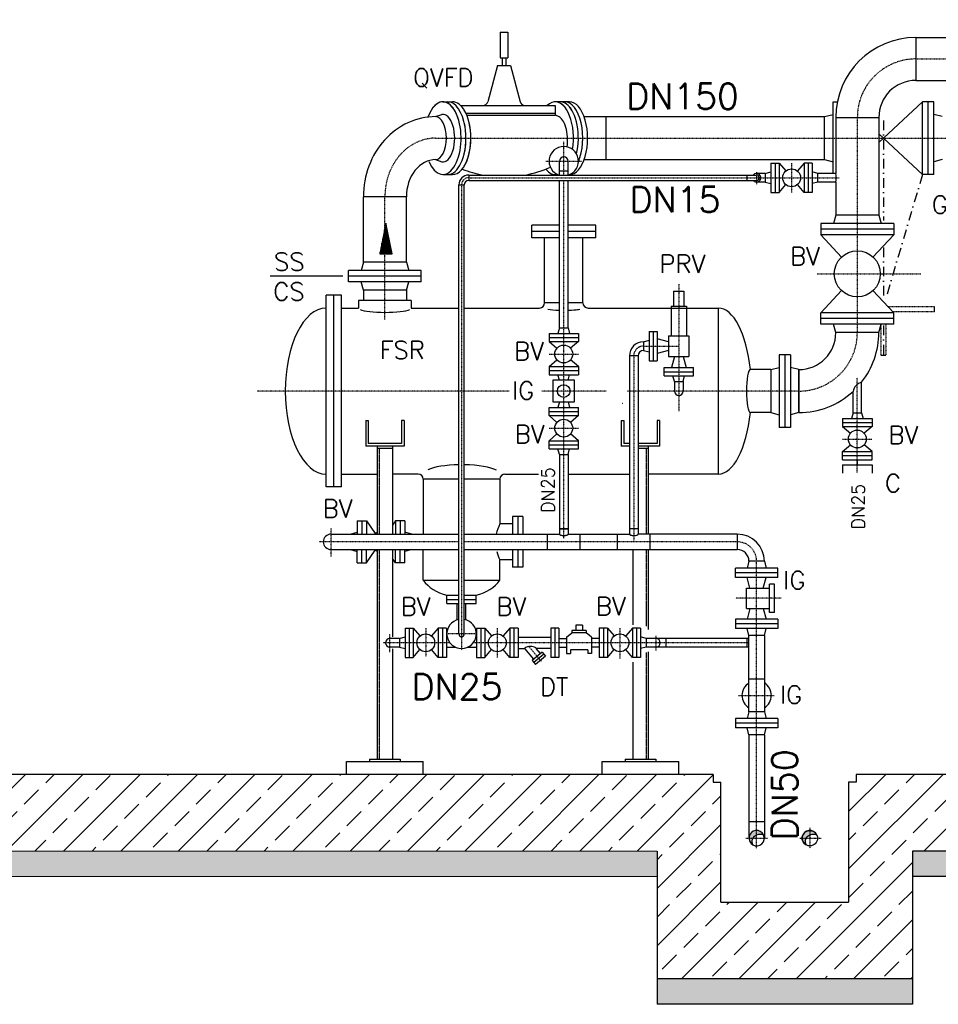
# Model space of a CAD drawing. Header units: millimetres. Extents: x -197187 to 231260338, y -45270 to 70505.
# Tile 70 of 85: x 74256 to 77852, y 2478 to 6332. Entities that reach past the tile are written whole.
import ezdxf
from ezdxf.enums import TextEntityAlignment as Align

# ---------------------------------------------------------------- set-up
doc = ezdxf.new("R2010")
doc.units = ezdxf.units.MM
doc.header["$LTSCALE"] = 0.5
for name, pattern in [('DASHDOT', [1, 0.5, -0.25, 0, -0.25]), ('DOT', [0.25, 0, -0.25]), ('HIDDEN', [0.375, 0.25, -0.125])]:
    doc.linetypes.add(name, pattern=pattern)
for name, color, linetype in [('21', 7, 'Continuous'), ('41', 7, 'Continuous'), ('Beschriftung', 7, 'Continuous'), ('P-MU025ENTL', 7, 'Continuous'), ('P-MU025ENTLÜ', 7, 'Continuous'), ('P-MU050ENTL', 7, 'Continuous'), ('P-MU150AUSL', 7, 'Continuous'), ('P-MU150EINL', 7, 'Continuous'), ('P-MU200AUSL', 7, 'Continuous'), ('P-MU200EINL', 7, 'Continuous')]:
    doc.layers.add(name, color=color, linetype=linetype)
doc.styles.add('ROMANS', font='ROMANS', dxfattribs={"height": 0.2})

# ---------------------------------------------------------------- blocks, each defined once
blk = doc.blocks.new('FPFEIL')
at = {"layer": '41', "color": 7, "linetype": 'Continuous'}
for p, q in [((-99.9998, 18.5851), (-92.9259, 18.5851)), ((-99.9998, 15.7051), (-78.5259, 15.7051)), ((-99.9998, 12.8251), (-64.1259, 12.8251)), ((-99.9998, 12.8251), (-64.1259, 12.8251)), ((-99.9998, 9.9452), (-49.7259, 9.9452)), ((-99.9998, 7.0652), (-35.3259, 7.0652)), ((-99.9998, 4.1852), (-20.926, 4.1852)), ((-99.9998, 4.1852), (-20.926, 4.1852)), ((-99.9998, 1.3052), (-6.526, 1.3052)), ((-99.9998, -1.5748), (-7.874, -1.5748)), ((-99.9998, -4.4548), (-22.274, -4.4548)), ((-99.9998, -4.4548), (-22.274, -4.4548)), ((-99.9998, -7.3348), (-36.6739, -7.3348)), ((-99.9998, -10.2148), (-51.0739, -10.2148)), ((-99.9998, -13.0948), (-65.4739, -13.0948)), ((-99.9998, -13.0948), (-65.4739, -13.0948)), ((-99.9998, -15.9748), (-79.8739, -15.9748)), ((-99.9998, -18.8548), (-94.2739, -18.8548))]:
    blk.add_line(p, q, dxfattribs=at)
blk.add_lwpolyline([(0, 0), (-99.9998, -20), (-99.9998, 20), (0, 0)], close=True, dxfattribs=at)

msp = doc.modelspace()

# ---------------------------------------------------------------- hatches: boundary and pattern name
at = {"lineweight": 5}
h = msp.add_hatch(dxfattribs=at)
h.set_pattern_fill('ANSI33', color=256, scale=25)
h.set_pattern_definition([(45, (102252.92, 5310.06), (-112.2532, 112.2532), []), (45, (102365.18, 5310.06), (-112.2532, 112.2532), [79.375, -39.6875])])
h.paths.add_polyline_path([(81485.78, 3378.469), (81235.78, 3378.469), (81235.78, 8057.969), (81255.771, 8078.569), (81295.753, 8079.768), (81295.453, 8089.759), (81425.507, 8093.661), (81425.807, 8083.67), (81465.789, 8084.869), (81485.78, 8065.469)])
h.paths.add_polyline_path([(81235.78, 3378.469), (81485.78, 3378.469), (81485.78, 3078.469), (77750.78, 3078.469), (77750.78, 2578.469), (76750.78, 2578.469), (76750.78, 3078.469), (70735.78, 3078.469), (70735.78, 7742.969), (70755.771, 7763.569), (70795.753, 7764.768), (70795.453, 7774.759), (70925.507, 7778.661), (70925.807, 7768.67), (70965.789, 7769.869), (70985.78, 7750.469), (70985.78, 3378.469), (76970.78, 3378.469), (76970.78, 3348.469), (77000.78, 3348.469), (77000.78, 2878.469), (77500.78, 2878.469), (77500.78, 3348.469), (77530.78, 3348.469), (77530.78, 3378.469)])
at = {"layer": 'Beschriftung', "lineweight": 5}
h = msp.add_hatch(dxfattribs=at)
h.set_pattern_fill('BETON_UNBEWEHRT', color=256, scale=200, angle=90, pattern_type=2)
h.set_pattern_definition([(135, (96877.923, 48240.51), (-35.35534, -35.35534), [25, -12.5])])
h.paths.add_polyline_path([(77750.78, 3078.469), (81635.78, 3078.469), (81635.78, 2978.469), (77750.78, 2978.469)])
h.paths.add_polyline_path([(76750.78, 2578.469), (77750.78, 2578.469), (77750.78, 2478.469), (76750.78, 2478.469)])
h.paths.add_polyline_path([(70585.78, 3078.469), (76750.78, 3078.469), (76750.78, 2978.469), (70585.78, 2978.469)])
at = {"layer": 'P-MU050ENTL', "linetype": 'Continuous', "ltscale": 10}
h = msp.add_hatch(color=256, dxfattribs=at)
h.paths.add_polyline_path([(77126.437, 3128.469), (77110.63, 3128.469, 0.27424639), (77126.322, 3102.012, -0.23109795)])
h.paths.add_polyline_path([(77140.78, 3142.471), (77140.78, 3158.619, 0.41421356), (77110.63, 3128.469), (77126.437, 3128.469, -0.1710683)])
h.paths.add_polyline_path([(77140.78, 3158.619), (77140.78, 3142.471, -0.23800733), (77167.93, 3141.58, 0.28780619)])
h.paths.add_polyline_path([(77334.437, 3128.469), (77318.63, 3128.469, 0.27424639), (77334.322, 3102.012, -0.23109795)])
h.paths.add_polyline_path([(77348.78, 3142.471), (77348.78, 3158.619, 0.41421356), (77318.63, 3128.469), (77334.437, 3128.469, -0.1710683)])
h.paths.add_polyline_path([(77348.78, 3158.619), (77348.78, 3142.471, -0.23800733), (77375.93, 3141.58, 0.28780619)])

# ---------------------------------------------------------------- linework, layer by layer
for p, q in [((76970.78, 3378.469), (70985.78, 3378.469)), ((76970.78, 3378.469), (76970.78, 3348.469)), ((81235.78, 3378.469), (77530.78, 3378.469)), ((77530.78, 3378.469), (77530.78, 3348.469)), ((77530.78, 3378.469), (77530.78, 3348.469)), ((76970.78, 3348.469), (77000.78, 3348.469)), ((77000.78, 2878.469), (77000.78, 3348.469)), ((77500.78, 3348.469), (77500.78, 2878.469)), ((77530.78, 3348.469), (77500.78, 3348.469)), ((77530.78, 3348.469), (77500.78, 3348.469)), ((76750.78, 3078.469), (76750.78, 2478.469)), ((81635.78, 3078.469), (77750.78, 3078.469)), ((77750.78, 3078.469), (77750.78, 2478.469)), ((81635.78, 2978.469), (77750.78, 2978.469)), ((77000.78, 2878.469), (77500.78, 2878.469)), ((77750.78, 2578.469), (76750.78, 2578.469)), ((77750.78, 2478.469), (76750.78, 2478.469))]:
    msp.add_line(p, q)
at = {"lineweight": 5}
for p, q in [((76750.78, 3078.469), (70585.78, 3078.469)), ((70585.78, 2978.469), (76750.78, 2978.469))]:
    msp.add_line(p, q, dxfattribs=at)
at = {"layer": '21', "linetype": 'Continuous', "ltscale": 10}
for p, q in [((76013.78, 5724.119), (76013.78, 5702.819)), ((75975.13, 5685.469), (75996.43, 5685.469))]:
    msp.add_line(p, q, dxfattribs=at)
at = {"layer": '21', "linetype": 'DASHDOT', "ltscale": 10}
msp.add_line((75985.78, 5685.469), (75985.78, 3864.195), dxfattribs=at)
at = {"layer": '21', "linetype": 'Continuous', "ltscale": 10}
msp.add_lwpolyline([(77132.699, 5698.683, -0.09691414), (77127.722, 5702.819, -0.09691414)], format="xyb", dxfattribs=at)
msp.add_arc((77140.78, 5713.469), 16.85, 241.343281, 140.798656, dxfattribs=at)
at = {"layer": '41', "linetype": 'Continuous', "ltscale": 10}
for p, q in [((76136.702, 6283.469), (76166.702, 6283.469)), ((76013.78, 5724.119), (77140.78, 5724.119)), ((76352.169, 5725.972), (76362.323, 5725.971)), ((77102.78, 5724.119), (77102.78, 5702.819)), ((75975.13, 3928.469), (75975.13, 5685.469)), ((75996.43, 3928.469), (75996.43, 5685.469)), ((76013.78, 5702.819), (77140.78, 5702.819)), ((75610.78, 4763.469), (75610.78, 4663.469)), ((75610.78, 4763.469), (75620.78, 4763.469)), ((75620.78, 4763.469), (75620.78, 4673.469)), ((75760.78, 4763.469), (75750.78, 4763.469)), ((75750.78, 4763.469), (75750.78, 4673.469)), ((75760.78, 4763.469), (75760.78, 4663.469)), ((76610.78, 4763.469), (76610.78, 4663.469)), ((76610.78, 4763.469), (76620.78, 4763.469)), ((76610.78, 4763.469), (76610.78, 4663.469)), ((76610.78, 4763.469), (76620.78, 4763.469)), ((76620.78, 4763.469), (76620.78, 4673.469)), ((76620.78, 4763.469), (76620.78, 4673.469)), ((76760.78, 4763.469), (76750.78, 4763.469)), ((76750.78, 4763.469), (76750.78, 4673.469)), ((76760.78, 4763.469), (76760.78, 4663.469)), ((75760.78, 4663.469), (75610.78, 4663.469)), ((75750.78, 4673.469), (75620.78, 4673.469)), ((75655.78, 4663.469), (75655.78, 4318.619)), ((75715.78, 4663.469), (75715.78, 4318.619)), ((76642.93, 4663.469), (76610.78, 4663.469)), ((76634.953, 4663.469), (76610.78, 4663.469)), ((76642.93, 4673.469), (76620.78, 4673.469)), ((76638.729, 4673.469), (76620.78, 4673.469)), ((76750.78, 4673.469), (76676.63, 4673.469)), ((76760.78, 4663.469), (76676.63, 4663.469)), ((76715.78, 4663.469), (76715.78, 4318.619)), ((75715.78, 4653.469), (75655.78, 4653.469)), ((76715.78, 4653.469), (76676.63, 4653.469)), ((76368.93, 4553.469), (76368.93, 4318.619)), ((76402.63, 4553.469), (76402.63, 4318.619)), ((76402.63, 4339.469), (76368.93, 4339.469)), ((76655.78, 4339.469), (76642.93, 4339.469)), ((75655.78, 4258.319), (75655.78, 3438.469)), ((75715.78, 4258.319), (75715.78, 3916.952)), ((76655.78, 4258.319), (76655.78, 3963.774)), ((76715.78, 4258.319), (76715.78, 3945.309)), ((75968.93, 3983.445), (75968.93, 4047.469)), ((76002.63, 3983.445), (76002.63, 4047.469)), ((75926.78, 3950.969), (75926.78, 3835.969)), ((75715.78, 3870.13), (75715.78, 3438.469)), ((76715.78, 3858.26), (76715.78, 3438.469)), ((76655.78, 3817.373), (76655.78, 3438.469)), ((75625.78, 3438.469), (75745.78, 3438.469)), ((75625.78, 3438.469), (75625.78, 3428.469)), ((75745.78, 3438.469), (75745.78, 3428.469)), ((76625.78, 3438.469), (76745.78, 3438.469)), ((76625.78, 3438.469), (76625.78, 3428.469)), ((76745.78, 3438.469), (76745.78, 3428.469)), ((75535.78, 3428.469), (75835.78, 3428.469)), ((75535.78, 3378.469), (75535.78, 3428.469)), ((75835.78, 3378.469), (75835.78, 3428.469)), ((76535.78, 3428.469), (76835.78, 3428.469)), ((76535.78, 3378.469), (76535.78, 3428.469)), ((76835.78, 3378.469), (76835.78, 3428.469))]:
    msp.add_line(p, q, dxfattribs=at)
at = {"layer": '41', "linetype": 'DASHDOT', "ltscale": 10}
for p, q in [((77277.63, 5770.969), (77277.63, 5655.969)), ((76013.78, 5713.469), (77464.121, 5713.469)), ((77140.78, 5735.551), (77140.78, 5688.829)), ((76038.029, 3928.469), (75932.651, 3928.469))]:
    msp.add_line(p, q, dxfattribs=at)
at = {"layer": '41', "linetype": 'HIDDEN', "ltscale": 10}
for p, q in [((75663.78, 4653.469), (75663.78, 4318.619)), ((76707.78, 4653.469), (76707.78, 4318.619)), ((75663.78, 4258.319), (75663.78, 3438.469)), ((76707.78, 4258.319), (76707.78, 3958.498)), ((76707.78, 3855.622), (76707.78, 3438.469))]:
    msp.add_line(p, q, dxfattribs=at)
at = {"layer": '41', "linetype": 'Continuous', "ltscale": 10}
for centre, radius, start, end in [((76013.78, 5685.469), 38.65, 90, 180), ((77140.78, 5713.469), 10.65, 270, 90), ((76013.78, 5685.469), 17.35, 90, 180), ((75985.78, 3928.469), 57.5, 100.673808, 79.326192), ((75985.78, 3928.469), 10.65, 180, 0)]:
    msp.add_arc(centre, radius, start, end, dxfattribs=at)
at = {"layer": '41', "linetype": 'DASHDOT', "ltscale": 10}
msp.add_arc((76013.78, 5685.469), 28, 90, 180, dxfattribs=at)
at = {"layer": '41', "linetype": 'Continuous', "ltscale": 10}
for centre, major_axis, ratio, start_param, end_param in [((76352.62, 5868.469), (0, 142.5), 0.4999993, 2.58808015, 3.252056), ((76385.78, 5203.469), (-75, 0), 0.11696267, 1.79223648, 1.9023925), ((76385.78, 5203.469), (-75, 0), 0.11696267, 1.90176379, 1.9023925), ((76385.78, 4318.619), (-16.85, 0), 0.30551929, 0, 3.14159265), ((76659.78, 4318.619), (-16.85, 0), 0.30551929, 0, 1.33111947)]:
    msp.add_ellipse(centre, major_axis=major_axis, ratio=ratio, start_param=start_param, end_param=end_param, dxfattribs=at)
at = {"layer": 'P-MU025ENTL', "linetype": 'Continuous', "ltscale": 10}
for p, q in [((77174.63, 5730.319), (77140.78, 5730.319)), ((77174.63, 5730.319), (77196.63, 5736.214)), ((77174.63, 5730.319), (77174.63, 5696.619)), ((77174.63, 5696.619), (77140.78, 5696.619)), ((77174.63, 5696.619), (77196.63, 5690.724)), ((76815.78, 5269.469), (76855.78, 5269.469)), ((76815.78, 5269.469), (76815.78, 5211.469)), ((76815.78, 5269.469), (76855.78, 5269.469)), ((76815.78, 5269.469), (76815.78, 5211.469)), ((76815.78, 5269.469), (76855.78, 5269.469)), ((76815.78, 5269.469), (76815.78, 5211.469)), ((76855.78, 5269.469), (76855.78, 5211.469)), ((76855.78, 5269.469), (76855.78, 5211.469)), ((76855.78, 5269.469), (76855.78, 5211.469)), ((76805.78, 5211.469), (76865.78, 5211.469)), ((76805.78, 5211.469), (76805.78, 5203.469)), ((76805.78, 5211.469), (76865.78, 5211.469)), ((76805.78, 5211.469), (76805.78, 5203.469)), ((76805.78, 5211.469), (76865.78, 5211.469)), ((76805.78, 5211.469), (76805.78, 5094.469)), ((76865.78, 5211.469), (76865.78, 5203.469)), ((76865.78, 5211.469), (76865.78, 5203.469)), ((76865.78, 5211.469), (76865.78, 5094.469)), ((76719.78, 5111.969), (76719.78, 4996.969)), ((76719.78, 5111.969), (76751.78, 5111.969)), ((76735.78, 5111.969), (76735.78, 4996.969)), ((76751.78, 5111.969), (76751.78, 4996.969)), ((76795.78, 5094.469), (76875.78, 5094.469)), ((76795.78, 5094.469), (76795.78, 5014.469)), ((76875.78, 5094.469), (76875.78, 5014.469)), ((76697.78, 5071.319), (76719.78, 5077.214)), ((76697.78, 5071.319), (76697.78, 5037.619)), ((76795.78, 5071.319), (76751.78, 5083.109)), ((76676.63, 5016.469), (76642.93, 5016.469)), ((76642.93, 5016.469), (76642.93, 4318.619)), ((76676.63, 5016.469), (76676.63, 4318.619)), ((76697.78, 5037.619), (76719.78, 5031.724)), ((76795.78, 5037.619), (76751.78, 5025.829)), ((76795.78, 5014.469), (76875.78, 5014.469)), ((76818.93, 5014.469), (76807.14, 4970.469)), ((76852.63, 5014.469), (76864.42, 4970.469)), ((76719.78, 4996.969), (76751.78, 4996.969)), ((76778.28, 4938.469), (76778.28, 4970.469)), ((76778.28, 4970.469), (76893.28, 4970.469)), ((76778.28, 4954.469), (76893.28, 4954.469)), ((76778.28, 4938.469), (76893.28, 4938.469)), ((76818.93, 4916.469), (76813.035, 4938.469)), ((76852.63, 4916.469), (76858.525, 4938.469)), ((76893.28, 4938.469), (76893.28, 4970.469)), ((76818.93, 4916.469), (76852.63, 4916.469)), ((76818.93, 4916.469), (76818.93, 4878.469)), ((76852.63, 4916.469), (76852.63, 4878.469)), ((77551.63, 4793.876), (77551.63, 4913.508)), ((77517.93, 4793.876), (77517.93, 4877.132)), ((77517.93, 4793.876), (77512.035, 4771.876)), ((77517.93, 4793.876), (77551.63, 4793.876)), ((77551.63, 4793.876), (77557.525, 4771.876)), ((77477.28, 4771.876), (77592.28, 4771.876)), ((77477.28, 4771.876), (77477.28, 4739.876)), ((77477.28, 4755.876), (77592.28, 4755.876)), ((77592.28, 4771.876), (77592.28, 4739.876)), ((77477.28, 4739.876), (77592.28, 4739.876)), ((77477.28, 4739.876), (77508.141, 4713.577)), ((77592.28, 4739.876), (77561.419, 4713.577)), ((77477.28, 4641.876), (77508.141, 4668.175)), ((77592.28, 4641.876), (77561.419, 4668.175)), ((76368.93, 4630.469), (76402.63, 4630.469)), ((76368.93, 4630.469), (76368.93, 4318.619)), ((76402.63, 4630.469), (76402.63, 4318.619)), ((77477.28, 4609.876), (77477.28, 4641.876)), ((77477.28, 4641.876), (77592.28, 4641.876)), ((77477.28, 4625.876), (77592.28, 4625.876)), ((77592.28, 4609.876), (77592.28, 4641.876)), ((77477.28, 4609.876), (77592.28, 4609.876)), ((77477.28, 4589.876), (77592.28, 4589.876)), ((77477.28, 4589.876), (77477.28, 4557.876)), ((77534.78, 4609.876), (77534.78, 4589.876)), ((77592.28, 4589.876), (77592.28, 4557.876)), ((76642.93, 4553.469), (76642.93, 4318.619)), ((76368.93, 4339.469), (76402.63, 4339.469)), ((76676.63, 4339.469), (76642.93, 4339.469)), ((75764.78, 3950.969), (75796.78, 3950.969)), ((75764.78, 3950.969), (75764.78, 3835.969)), ((75780.78, 3950.969), (75780.78, 3835.969)), ((75796.78, 3950.969), (75823.079, 3920.108)), ((75796.78, 3950.969), (75796.78, 3835.969)), ((75894.78, 3950.969), (75868.481, 3920.108)), ((75926.78, 3950.969), (75894.78, 3950.969)), ((75894.78, 3950.969), (75894.78, 3835.969)), ((75910.78, 3950.969), (75910.78, 3835.969)), ((76044.78, 3950.969), (76076.78, 3950.969)), ((76044.78, 3950.969), (76044.78, 3835.969)), ((76060.78, 3950.969), (76060.78, 3835.969)), ((76076.78, 3950.969), (76076.78, 3835.969)), ((76076.78, 3950.969), (76103.079, 3920.108)), ((76174.78, 3950.969), (76148.481, 3920.108)), ((76206.78, 3950.969), (76174.78, 3950.969)), ((76174.78, 3950.969), (76174.78, 3835.969)), ((76190.78, 3950.969), (76190.78, 3835.969)), ((76206.78, 3950.969), (76206.78, 3835.969)), ((76366.78, 3950.969), (76334.78, 3950.969)), ((76334.78, 3950.969), (76334.78, 3835.969)), ((76350.78, 3950.969), (76350.78, 3835.969)), ((76366.78, 3950.969), (76366.78, 3835.969)), ((76396.78, 3915.969), (76417.652, 3931.841)), ((76473.908, 3941.841), (76417.652, 3941.841)), ((76417.652, 3941.841), (76417.652, 3931.841)), ((76473.908, 3931.841), (76417.652, 3931.841)), ((76458.908, 3961.841), (76432.652, 3961.841)), ((76432.652, 3961.841), (76432.652, 3941.841)), ((76458.908, 3961.841), (76458.908, 3941.841)), ((76473.908, 3941.841), (76473.908, 3931.841)), ((76494.78, 3915.969), (76473.908, 3931.841)), ((76556.78, 3950.969), (76524.78, 3950.969)), ((76524.78, 3950.969), (76524.78, 3835.969)), ((76540.78, 3950.969), (76540.78, 3835.969)), ((76556.78, 3950.969), (76556.78, 3835.969)), ((76556.78, 3950.969), (76583.079, 3920.108)), ((76654.78, 3950.969), (76628.481, 3920.108)), ((76686.78, 3950.969), (76654.78, 3950.969)), ((76654.78, 3950.969), (76654.78, 3835.969)), ((76670.78, 3950.969), (76670.78, 3835.969)), ((76686.78, 3950.969), (76686.78, 3835.969)), ((75742.78, 3910.319), (75704.78, 3910.319)), ((75742.78, 3910.319), (75764.78, 3916.214)), ((75742.78, 3910.319), (75742.78, 3876.619)), ((75926.78, 3910.319), (75931.22, 3910.319)), ((76044.78, 3910.319), (76040.34, 3910.319)), ((76206.78, 3915.319), (76334.78, 3915.319)), ((76366.78, 3910.319), (76396.78, 3910.319)), ((76396.78, 3915.969), (76396.78, 3850.969)), ((76494.78, 3915.969), (76494.78, 3850.969)), ((76524.78, 3910.319), (76494.78, 3910.319)), ((76708.78, 3910.319), (76686.78, 3916.214)), ((76708.78, 3910.319), (76708.78, 3876.619)), ((77102.78, 3910.319), (76708.78, 3910.319)), ((76784.78, 3910.319), (76784.78, 3876.619)), ((77102.78, 3910.319), (77102.78, 3876.619)), ((75742.78, 3876.619), (75704.78, 3876.619)), ((75742.78, 3876.619), (75764.78, 3870.724)), ((75796.78, 3835.969), (75823.079, 3866.83)), ((75894.78, 3835.969), (75868.481, 3866.83)), ((75926.78, 3876.619), (75960.924, 3876.619)), ((76010.636, 3876.619), (76044.78, 3876.619)), ((76076.78, 3835.969), (76103.079, 3866.83)), ((76174.78, 3835.969), (76148.481, 3866.83)), ((76206.78, 3871.619), (76233.279, 3871.619)), ((76268.56, 3829.573), (76233.279, 3871.619)), ((76301.268, 3857.019), (76261.667, 3823.79)), ((76334.78, 3871.619), (76277.271, 3871.619)), ((76294.375, 3851.235), (76277.271, 3871.619)), ((76301.268, 3857.019), (76314.124, 3841.698)), ((76366.78, 3876.619), (76396.78, 3876.619)), ((76479.78, 3865.969), (76411.78, 3865.969)), ((76411.78, 3865.969), (76411.78, 3850.969)), ((76479.78, 3865.969), (76479.78, 3850.969)), ((76524.78, 3876.619), (76494.78, 3876.619)), ((76556.78, 3835.969), (76583.079, 3866.83)), ((76654.78, 3835.969), (76628.481, 3866.83)), ((76708.78, 3876.619), (76686.78, 3870.724)), ((77102.78, 3876.619), (76708.78, 3876.619)), ((75764.78, 3835.969), (75796.78, 3835.969)), ((75926.78, 3835.969), (75894.78, 3835.969)), ((76044.78, 3835.969), (76076.78, 3835.969)), ((76206.78, 3835.969), (76174.78, 3835.969)), ((76261.667, 3823.79), (76274.523, 3808.469)), ((76307.696, 3849.359), (76268.095, 3816.129)), ((76314.124, 3841.698), (76274.523, 3808.469)), ((76366.78, 3835.969), (76334.78, 3835.969)), ((76396.78, 3850.969), (76411.78, 3850.969)), ((76494.78, 3850.969), (76479.78, 3850.969)), ((76556.78, 3835.969), (76524.78, 3835.969)), ((76686.78, 3835.969), (76654.78, 3835.969))]:
    msp.add_line(p, q, dxfattribs=at)
at = {"layer": 'P-MU025ENTL', "linetype": 'DASHDOT', "ltscale": 10}
for p, q in [((76835.78, 5296.881), (76835.78, 5203.469)), ((76835.78, 5296.881), (76835.78, 4798.729)), ((76697.78, 5054.469), (76835.78, 5054.469)), ((76659.78, 5016.469), (76659.78, 4292.168)), ((77534.78, 4559.473), (77534.78, 4931.36)), ((77477.28, 4690.876), (77592.28, 4690.876)), ((75845.78, 3950.969), (75845.78, 3839.424)), ((76125.78, 3950.969), (76125.78, 3835.969)), ((76605.78, 3950.969), (76605.78, 3831.36)), ((75940.159, 3893.469), (75678.556, 3893.469)), ((75704.78, 3857.121), (75704.78, 3927.434)), ((77102.78, 3893.469), (76031.401, 3893.469)), ((76746.78, 3920.662), (76746.78, 3863.867)), ((76298.326, 3820.313), (76246.951, 3881.54))]:
    msp.add_line(p, q, dxfattribs=at)
at = {"layer": 'P-MU025ENTL', "linetype": 'Continuous', "ltscale": 10}
for centre in [(77534.78, 4690.876), (75845.78, 3893.469), (76125.78, 3893.469), (76605.78, 3893.469)]:
    msp.add_circle(centre, 35, dxfattribs=at)
for centre, radius, start, end in [((76697.78, 5016.469), 54.85, 90, 180), ((76697.78, 5016.469), 21.15, 90, 180), ((76835.78, 4878.469), 16.85, 180, 0), ((75704.78, 3893.469), 16.85, 90, 270), ((76746.78, 3893.469), 16.85, 270, 90), ((77102.78, 3855.469), 54.85, 81.771711, 90), ((77102.78, 3855.469), 21.15, 68.212925, 90)]:
    msp.add_arc(centre, radius, start, end, dxfattribs=at)
at = {"layer": 'P-MU025ENTL', "linetype": 'DASHDOT', "ltscale": 10}
for centre, start, end in [((76697.78, 5016.469), 90, 180), ((77102.78, 3855.469), 78.078056, 90)]:
    msp.add_arc(centre, 38, start, end, dxfattribs=at)
at = {"layer": 'P-MU025ENTL', "linetype": 'Continuous', "ltscale": 10}
msp.add_ellipse((76255.275, 3871.619), major_axis=(-21.996, 0), ratio=0.33834032, start_param=3.14159265, end_param=6.28318531, dxfattribs=at)
at = {"layer": 'P-MU025ENTLÜ', "linetype": 'DASHDOT', "ltscale": 10}
for p, q in [((76385.78, 5724.119), (76385.78, 5855.545)), ((76315.25, 5778.469), (76454.811, 5778.469)), ((76356.13, 5778.469), (76415.971, 5778.469)), ((76385.78, 4302.379), (76385.78, 5702.819)), ((76328.28, 5023.469), (76443.28, 5023.469)), ((76328.28, 4733.469), (76443.28, 4733.469))]:
    msp.add_line(p, q, dxfattribs=at)
at = {"layer": 'P-MU025ENTLÜ', "linetype": 'Continuous', "ltscale": 10}
for p, q in [((76368.93, 5740.469), (76368.93, 5778.469)), ((76402.63, 5740.469), (76402.63, 5778.469)), ((76368.93, 5740.469), (76402.63, 5740.469)), ((76368.93, 5724.119), (76368.93, 5740.469)), ((76402.63, 5724.119), (76402.63, 5740.469)), ((76368.93, 5126.469), (76368.93, 5702.819)), ((76402.63, 5126.469), (76402.63, 5702.819)), ((76368.93, 5126.469), (76363.035, 5104.469)), ((76368.93, 5126.469), (76402.63, 5126.469)), ((76402.63, 5126.469), (76408.525, 5104.469)), ((76328.28, 5104.469), (76443.28, 5104.469)), ((76328.28, 5104.469), (76328.28, 5072.469)), ((76328.28, 5088.469), (76443.28, 5088.469)), ((76443.28, 5104.469), (76443.28, 5072.469)), ((76328.28, 5072.469), (76443.28, 5072.469)), ((76328.28, 5072.469), (76359.141, 5046.17)), ((76443.28, 5072.469), (76412.419, 5046.17)), ((76328.28, 4974.469), (76359.141, 5000.768)), ((76328.28, 4974.469), (76328.28, 4942.469)), ((76328.28, 4974.469), (76443.28, 4974.469)), ((76443.28, 4974.469), (76412.419, 5000.768)), ((76443.28, 4974.469), (76443.28, 4942.469)), ((76328.28, 4958.469), (76443.28, 4958.469)), ((76328.28, 4942.469), (76443.28, 4942.469)), ((76368.796, 4920.969), (76363.035, 4942.469)), ((76402.764, 4920.969), (76408.525, 4942.469)), ((76368.796, 4835.969), (76363.035, 4814.469)), ((76402.764, 4835.969), (76408.525, 4814.469)), ((76328.28, 4782.469), (76328.28, 4814.469)), ((76328.28, 4814.469), (76443.28, 4814.469)), ((76328.28, 4798.469), (76443.28, 4798.469)), ((76328.28, 4782.469), (76443.28, 4782.469)), ((76328.28, 4782.469), (76359.141, 4756.17)), ((76443.28, 4782.469), (76412.419, 4756.17)), ((76443.28, 4782.469), (76443.28, 4814.469)), ((76328.28, 4684.469), (76359.141, 4710.768)), ((76443.28, 4684.469), (76412.419, 4710.768)), ((76328.28, 4652.469), (76328.28, 4684.469)), ((76328.28, 4684.469), (76443.28, 4684.469)), ((76328.28, 4668.469), (76443.28, 4668.469)), ((76443.28, 4652.469), (76443.28, 4684.469)), ((76328.28, 4652.469), (76443.28, 4652.469)), ((76368.93, 4630.469), (76363.035, 4652.469)), ((76402.63, 4630.469), (76408.525, 4652.469))]:
    msp.add_line(p, q, dxfattribs=at)
msp.add_lwpolyline([(76428.28, 4835.969), (76428.28, 4920.969), (76343.28, 4920.969), (76343.28, 4835.969)], close=True, dxfattribs=at)
for centre, radius in [((76385.78, 5023.469), 35), ((76385.78, 4878.469), 25), ((76385.78, 4733.469), 35)]:
    msp.add_circle(centre, radius, dxfattribs=at)
for radius, start, end in [(57.5, 289.052933, 250.947067), (16.85, 0, 180)]:
    msp.add_arc((76385.78, 5778.469), radius, start, end, dxfattribs=at)
at = {"layer": 'P-MU050ENTL', "linetype": 'Continuous', "ltscale": 10}
for p, q in [((75577.78, 4370.969), (75577.78, 4318.619)), ((75577.78, 4370.969), (75613.78, 4370.969)), ((75577.78, 4370.969), (75577.78, 4318.619)), ((75577.78, 4370.969), (75613.78, 4370.969)), ((75595.78, 4370.969), (75595.78, 4318.619)), ((75595.78, 4370.969), (75595.78, 4318.619)), ((75613.78, 4370.969), (75613.78, 4318.619)), ((75613.78, 4370.969), (75648.043, 4321.378)), ((75613.78, 4370.969), (75613.78, 4318.619)), ((75613.78, 4370.969), (75648.043, 4321.378)), ((75727.78, 4370.969), (75715.78, 4353.601)), ((75727.78, 4370.969), (75715.78, 4353.601)), ((75763.78, 4370.969), (75727.78, 4370.969)), ((75727.78, 4370.969), (75727.78, 4318.619)), ((75763.78, 4370.969), (75727.78, 4370.969)), ((75727.78, 4370.969), (75727.78, 4318.619)), ((75745.78, 4370.969), (75745.78, 4318.619)), ((75745.78, 4370.969), (75745.78, 4318.619)), ((75763.78, 4370.969), (75763.78, 4318.619)), ((75763.78, 4370.969), (75763.78, 4318.619)), ((75474.78, 4318.619), (75655.78, 4318.619)), ((75474.78, 4318.619), (75975.13, 4318.619)), ((75550.78, 4318.619), (75577.78, 4325.854)), ((75550.78, 4318.619), (75577.78, 4325.854)), ((75715.78, 4318.619), (75835.78, 4318.619)), ((75790.78, 4318.619), (75763.78, 4325.854)), ((75790.78, 4318.619), (75763.78, 4325.854)), ((75996.43, 4318.619), (76368.93, 4318.619)), ((76225.78, 4318.619), (76368.93, 4318.619)), ((76321.78, 4258.319), (76321.78, 4318.619)), ((76321.78, 4258.319), (76321.78, 4318.619)), ((76402.63, 4318.619), (76642.93, 4318.619)), ((76402.63, 4318.619), (76642.93, 4318.619)), ((76449.78, 4258.319), (76449.78, 4318.619)), ((76449.78, 4258.319), (76449.78, 4318.619)), ((76595.78, 4258.319), (76595.78, 4318.619)), ((76595.78, 4258.319), (76595.78, 4318.619)), ((77064.78, 4318.619), (76676.63, 4318.619)), ((76723.78, 4258.319), (76723.78, 4318.619)), ((77064.78, 4318.619), (77064.78, 4258.319)), ((75474.78, 4258.319), (75655.78, 4258.319)), ((75474.78, 4258.319), (75975.13, 4258.319)), ((75550.78, 4258.319), (75577.78, 4251.084)), ((75550.78, 4258.319), (75577.78, 4251.084)), ((75577.78, 4205.969), (75577.78, 4258.319)), ((75577.78, 4205.969), (75577.78, 4258.319)), ((75595.78, 4205.969), (75595.78, 4258.319)), ((75595.78, 4205.969), (75595.78, 4258.319)), ((75613.78, 4205.969), (75613.78, 4258.319)), ((75613.78, 4205.969), (75613.78, 4258.319)), ((75613.78, 4205.969), (75648.043, 4255.56)), ((75613.78, 4205.969), (75648.043, 4255.56)), ((75715.78, 4258.319), (75835.78, 4258.319)), ((75727.78, 4205.969), (75727.78, 4258.319)), ((75727.78, 4205.969), (75727.78, 4258.319)), ((75745.78, 4205.969), (75745.78, 4258.319)), ((75745.78, 4205.969), (75745.78, 4258.319)), ((75790.78, 4258.319), (75763.78, 4251.084)), ((75763.78, 4205.969), (75763.78, 4258.319)), ((75790.78, 4258.319), (75763.78, 4251.084)), ((75763.78, 4205.969), (75763.78, 4258.319)), ((75996.43, 4258.319), (77064.78, 4258.319)), ((76225.78, 4258.319), (76655.78, 4258.319)), ((75577.78, 4205.969), (75613.78, 4205.969)), ((75577.78, 4205.969), (75613.78, 4205.969)), ((75727.78, 4205.969), (75715.78, 4223.337)), ((75727.78, 4205.969), (75715.78, 4223.337)), ((75763.78, 4205.969), (75727.78, 4205.969)), ((75763.78, 4205.969), (75727.78, 4205.969)), ((77110.63, 4212.469), (77103.395, 4185.469)), ((77170.93, 4212.469), (77110.63, 4212.469)), ((77170.93, 4212.469), (77178.165, 4185.469)), ((77223.28, 4185.469), (77058.28, 4185.469)), ((77058.28, 4149.469), (77058.28, 4185.469)), ((77223.28, 4167.469), (77058.28, 4167.469)), ((77223.28, 4149.469), (77223.28, 4185.469)), ((77223.28, 4149.469), (77058.28, 4149.469)), ((77114.649, 4107.469), (77103.395, 4149.469)), ((77166.911, 4107.469), (77178.165, 4149.469)), ((77100.78, 4027.469), (77100.78, 4107.469)), ((77100.78, 4107.469), (77190.78, 4107.469)), ((77190.78, 4012.469), (77190.78, 4122.469)), ((77210.78, 4122.469), (77190.78, 4122.469)), ((77210.78, 4012.469), (77210.78, 4122.469)), ((77100.78, 4027.469), (77190.78, 4027.469)), ((77114.649, 4027.469), (77103.395, 3985.469)), ((77166.911, 4027.469), (77178.165, 3985.469)), ((77210.78, 4012.469), (77190.78, 4012.469)), ((77223.28, 3985.469), (77058.28, 3985.469)), ((77058.28, 3985.469), (77058.28, 3949.469)), ((77223.28, 3985.469), (77223.28, 3949.469)), ((77223.28, 3967.469), (77058.28, 3967.469)), ((77223.28, 3949.469), (77058.28, 3949.469)), ((77110.63, 3922.469), (77103.395, 3949.469)), ((77170.93, 3922.469), (77178.165, 3949.469)), ((77170.93, 3922.469), (77110.63, 3922.469)), ((77110.63, 3623.469), (77110.63, 3922.469)), ((77170.93, 3922.469), (77170.93, 3623.469)), ((77170.93, 3751.469), (77110.63, 3751.469)), ((77110.63, 3623.469), (77103.395, 3596.469)), ((77170.93, 3623.469), (77110.63, 3623.469)), ((77170.93, 3623.469), (77178.165, 3596.469)), ((77223.28, 3596.469), (77058.28, 3596.469)), ((77058.28, 3596.469), (77058.28, 3560.469)), ((77223.28, 3596.469), (77223.28, 3560.469)), ((77223.28, 3578.469), (77058.28, 3578.469)), ((77223.28, 3560.469), (77058.28, 3560.469)), ((77110.63, 3533.469), (77103.395, 3560.469)), ((77170.93, 3533.469), (77178.165, 3560.469)), ((77170.93, 3533.469), (77110.63, 3533.469)), ((77170.93, 3533.469), (77170.93, 3128.469)), ((77170.93, 3192.469), (77110.63, 3192.469))]:
    msp.add_line(p, q, dxfattribs=at)
at = {"layer": 'P-MU050ENTL', "linetype": 'DASHDOT', "ltscale": 10}
for p, q in [((75474.78, 4230.87), (75474.78, 4342.501)), ((75474.78, 4230.87), (75474.78, 4342.501)), ((75975.13, 4288.469), (75427.961, 4288.469)), ((77064.78, 4288.469), (75996.43, 4288.469)), ((77140.78, 3090.057), (77140.78, 4212.469)), ((77236.46, 4067.469), (77058.28, 4067.469)), ((77070.167, 3687.469), (77209.415, 3687.469)), ((77348.78, 3169.484), (77348.78, 3088.064)), ((77098.892, 3128.469), (77183.632, 3128.469)), ((77309.246, 3128.469), (77392.988, 3128.469))]:
    msp.add_line(p, q, dxfattribs=at)
at = {"layer": 'P-MU050ENTL'}
msp.add_line((77110.63, 3533.469), (77110.63, 3128.469), dxfattribs=at)
at = {"layer": 'P-MU050ENTL', "linetype": 'Continuous', "ltscale": 10}
for points in [[(77167.93, 3141.58, 1.37095256), (77126.322, 3102.012, -0.72941984), (77167.93, 3141.58)], [(77375.93, 3141.58, 1.37095256), (77334.322, 3102.012, -0.72941984), (77375.93, 3141.58)]]:
    msp.add_lwpolyline(points, format="xyb", dxfattribs=at)
msp.add_circle((77348.78, 3128.469), 30.15, dxfattribs=at)
for centre, radius, start, end in [((75474.78, 4288.469), 30.15, 90, 270), ((75474.78, 4288.469), 30.15, 90, 270), ((75670.78, 4288.469), 40, 112.024314, 131.083733), ((75670.78, 4288.469), 40, 112.024314, 131.083733), ((77064.78, 4212.469), 106.15, 0, 90), ((75670.78, 4288.469), 40, 228.916267, 247.975686), ((75670.78, 4288.469), 40, 228.916267, 247.975686), ((77064.78, 4212.469), 45.85, 0, 90), ((77140.868, 3687.469), 57.5, 121.727503, 238.272497), ((77140.868, 3687.469), 57.5, 301.521311, 58.478689), ((77140.78, 3128.469), 30.15, 241.344403, 25.775417)]:
    msp.add_arc(centre, radius, start, end, dxfattribs=at)
at = {"layer": 'P-MU050ENTL', "linetype": 'DASHDOT', "ltscale": 10}
msp.add_arc((77064.78, 4212.469), 76, 0, 90, dxfattribs=at)
at = {"layer": 'P-MU050ENTL', "linetype": 'Continuous', "ltscale": 10}
for centre, major_axis, start_param, end_param in [((76385.78, 4318.619), (16.85, 0), 3.14159265, 6.28318531), ((76659.78, 4318.619), (-16.85, 0), 0, 3.14159265)]:
    msp.add_ellipse(centre, major_axis=major_axis, ratio=0.30551929, start_param=start_param, end_param=end_param, dxfattribs=at)
at = {"layer": 'P-MU150AUSL', "linetype": 'Continuous', "ltscale": 10}
for p, q in [((76136.702, 6283.469), (76136.702, 6183.469)), ((76166.702, 6283.469), (76166.702, 6183.469)), ((77763.78, 6262.619), (77763.78, 6094.319)), ((77763.78, 6262.619), (78339.371, 6262.619)), ((76136.702, 6183.469), (76166.702, 6183.469)), ((76144.202, 6183.469), (76144.202, 6153.469)), ((76159.202, 6183.469), (76159.202, 6153.469)), ((76126.701, 6153.469), (76088.472, 6010.793)), ((76126.702, 6153.469), (76176.702, 6153.469)), ((76176.702, 6153.469), (76214.932, 6010.793)), ((77763.78, 6094.319), (78522.718, 6094.319)), ((75912.679, 6010.969), (75950.784, 6010.969)), ((75982.604, 5995.969), (76351.702, 5995.969)), ((76351.702, 5995.969), (76351.702, 5958.469)), ((76408.045, 6010.969), (76352.62, 6010.969)), ((77439.78, 5730.319), (77439.78, 6010.969)), ((77439.78, 6010.969), (77456.728, 6010.969)), ((77789.78, 6010.969), (77618.93, 5851.844)), ((77789.78, 5725.969), (77789.78, 6010.969)), ((77833.78, 6010.969), (77789.78, 6010.969)), ((77811.78, 5725.969), (77811.78, 6010.969)), ((77833.78, 5725.969), (77833.78, 6010.969)), ((75884.1, 5952.619), (75907.925, 5960.982)), ((76002.745, 5965.969), (76351.702, 5965.969)), ((76006.025, 5958.469), (76351.702, 5958.469)), ((76362.872, 5954.392), (76351.702, 5958.469)), ((76465.545, 5952.619), (77406.78, 5952.619)), ((76551.124, 5784.319), (76551.124, 5952.619)), ((77406.78, 5952.619), (77439.78, 5961.461)), ((77406.78, 5784.319), (77406.78, 5952.619)), ((77450.63, 5949.469), (77450.63, 5730.319)), ((77450.63, 5949.469), (77618.93, 5949.469)), ((77618.93, 5949.469), (77618.93, 5567.469)), ((77866.78, 5952.619), (77833.78, 5961.461)), ((77789.78, 5725.969), (77618.93, 5885.094)), ((75884.1, 5784.319), (75907.925, 5775.956)), ((76465.545, 5784.319), (77406.78, 5784.319)), ((77406.78, 5784.319), (77439.78, 5775.477)), ((77866.78, 5784.319), (77833.78, 5775.477)), ((77196.63, 5770.969), (77196.63, 5655.969)), ((77196.63, 5770.969), (77228.63, 5770.969)), ((77212.63, 5770.969), (77212.63, 5655.969)), ((77228.63, 5770.969), (77228.63, 5655.969)), ((77228.63, 5770.969), (77254.929, 5740.108)), ((77326.63, 5770.969), (77300.331, 5740.108)), ((77326.63, 5770.969), (77326.63, 5655.969)), ((77358.63, 5770.969), (77326.63, 5770.969)), ((77342.63, 5770.969), (77342.63, 5655.969)), ((77358.63, 5770.969), (77358.63, 5655.969)), ((75912.679, 5725.969), (75950.784, 5725.969)), ((77380.63, 5730.319), (77358.63, 5736.214)), ((77380.63, 5696.619), (77380.63, 5730.319)), ((77450.63, 5730.319), (77380.63, 5730.319)), ((77833.78, 5725.969), (77789.78, 5725.969)), ((77228.63, 5655.969), (77254.929, 5686.83)), ((77326.63, 5655.969), (77300.331, 5686.83)), ((77380.63, 5696.619), (77358.63, 5690.724)), ((77450.63, 5696.619), (77380.63, 5696.619)), ((77450.63, 5696.619), (77450.63, 5567.469)), ((75601.63, 5383.469), (75601.63, 5639.469)), ((75769.93, 5639.469), (75601.63, 5639.469)), ((75769.93, 5383.469), (75769.93, 5639.469)), ((77196.63, 5655.969), (77228.63, 5655.969)), ((77358.63, 5655.969), (77326.63, 5655.969)), ((77450.63, 5567.469), (77441.788, 5534.469)), ((77618.93, 5567.469), (77450.63, 5567.469)), ((77618.93, 5567.469), (77627.772, 5534.469)), ((76260.78, 5478.469), (76260.78, 5528.469)), ((76368.93, 5528.469), (76260.78, 5528.469)), ((76510.78, 5528.469), (76402.63, 5528.469)), ((76510.78, 5478.469), (76510.78, 5528.469)), ((77677.28, 5534.469), (77392.28, 5534.469)), ((77392.28, 5534.469), (77392.28, 5490.469)), ((77677.28, 5512.469), (77392.28, 5512.469)), ((77677.28, 5534.469), (77677.28, 5490.469)), ((76368.93, 5503.469), (76260.78, 5503.469)), ((76368.93, 5478.469), (76260.78, 5478.469)), ((76310.78, 5223.469), (76310.78, 5478.469)), ((76510.78, 5503.469), (76402.63, 5503.469)), ((76510.78, 5478.469), (76402.63, 5478.469)), ((76460.78, 5223.469), (76460.78, 5478.469)), ((77677.28, 5490.469), (77392.28, 5490.469)), ((77392.28, 5490.469), (77473.44, 5403.328)), ((77677.28, 5490.469), (77596.12, 5403.328)), ((75601.63, 5383.469), (75592.788, 5350.469)), ((75769.93, 5383.469), (75601.63, 5383.469)), ((75769.93, 5383.469), (75778.772, 5350.469)), ((75828.28, 5350.469), (75543.28, 5350.469)), ((75543.28, 5306.469), (75543.28, 5350.469)), ((75828.28, 5328.469), (75543.28, 5328.469)), ((75828.28, 5306.469), (75828.28, 5350.469)), ((75828.28, 5306.469), (75543.28, 5306.469)), ((75601.63, 5273.469), (75592.788, 5306.469)), ((75769.93, 5273.469), (75778.772, 5306.469)), ((75455.78, 4503.469), (75455.78, 5253.469)), ((75515.78, 5253.469), (75455.78, 5253.469)), ((75485.78, 4503.469), (75485.78, 5253.469)), ((75515.78, 4503.469), (75515.78, 5253.469)), ((75769.93, 5273.469), (75601.63, 5273.469)), ((75601.63, 5273.469), (75601.63, 5233.469)), ((75769.93, 5273.469), (75769.93, 5233.469)), ((77392.28, 5184.469), (77473.44, 5271.61)), ((77677.28, 5184.469), (77596.12, 5271.609)), ((75515.78, 5203.469), (75582.788, 5203.469)), ((75788.772, 5233.469), (75582.788, 5233.469)), ((75582.788, 5233.469), (75582.788, 5203.469)), ((75788.772, 5233.469), (75788.772, 5203.469)), ((75788.772, 5203.469), (75975.13, 5203.469)), ((75996.43, 5203.469), (76290.78, 5203.469)), ((76368.93, 5223.469), (76310.78, 5223.469)), ((76460.78, 5223.469), (76402.63, 5223.469)), ((76480.78, 5203.469), (76990.78, 5203.469)), ((76990.78, 5203.469), (76990.78, 4553.469)), ((77836.78, 5188.469), (77836.78, 5208.469)), ((77677.28, 5184.469), (77392.28, 5184.469)), ((77392.28, 5140.469), (77392.28, 5184.469)), ((77677.28, 5140.469), (77677.28, 5184.469)), ((77677.28, 5162.469), (77392.28, 5162.469)), ((77677.28, 5140.469), (77392.28, 5140.469)), ((77450.63, 5107.469), (77441.788, 5140.469)), ((77618.93, 5107.469), (77627.772, 5140.469)), ((77618.93, 5107.469), (77450.63, 5107.469)), ((77228.78, 5020.969), (77228.78, 4735.969)), ((77272.78, 5020.969), (77228.78, 5020.969)), ((77250.78, 5020.969), (77250.78, 4735.969)), ((77272.78, 5020.969), (77272.78, 4735.969)), ((77646.78, 5018.469), (77626.78, 5018.469)), ((77195.78, 4962.619), (77228.78, 4971.461)), ((77305.78, 4962.619), (77272.78, 4971.461)), ((77195.78, 4962.619), (77116.347, 4962.619)), ((77195.78, 4962.619), (77195.78, 4794.319)), ((77305.78, 4794.319), (77305.78, 4962.619)), ((77305.78, 4962.619), (77305.78, 4794.319)), ((77195.78, 4794.319), (77116.347, 4794.319)), ((77195.78, 4794.319), (77228.78, 4785.477)), ((77305.78, 4794.319), (77272.78, 4785.477)), ((77272.78, 4735.969), (77228.78, 4735.969)), ((75515.78, 4553.469), (75655.78, 4553.469)), ((75815.78, 4553.469), (75715.78, 4553.469)), ((76155.78, 4553.469), (76287.505, 4553.469)), ((76402.63, 4553.469), (76642.93, 4553.469)), ((76990.78, 4553.469), (76715.78, 4553.469)), ((75835.78, 4533.469), (75835.78, 4318.619)), ((75975.13, 4533.469), (75835.78, 4533.469)), ((76135.78, 4533.469), (75996.43, 4533.469)), ((76135.78, 4533.469), (76135.78, 4358.469)), ((75515.78, 4503.469), (75455.78, 4503.469)), ((76185.78, 4358.469), (76135.78, 4358.469)), ((76225.78, 4387.869), (76185.78, 4387.869)), ((76185.78, 4387.869), (76185.78, 4318.619)), ((76205.78, 4387.869), (76205.78, 4318.619)), ((76225.78, 4387.869), (76225.78, 4318.619)), ((76958.78, 4318.619), (76715.78, 4318.619)), ((76723.78, 4258.319), (76723.78, 4318.619)), ((75835.78, 4138.469), (75835.78, 4258.319)), ((76185.78, 4258.319), (76185.78, 4189.069)), ((76205.78, 4258.319), (76205.78, 4189.069)), ((76225.78, 4258.319), (76225.78, 4189.069)), ((76715.78, 4258.319), (76958.78, 4258.319)), ((76135.78, 4138.469), (76135.78, 4218.469)), ((76185.78, 4218.469), (76135.78, 4218.469)), ((76135.78, 4138.469), (76135.78, 4218.469)), ((76185.78, 4218.469), (76135.78, 4218.469)), ((76225.78, 4189.069), (76185.78, 4189.069)), ((76225.78, 4189.069), (76185.78, 4189.069)), ((75835.78, 4138.469), (75975.13, 4138.469)), ((75996.43, 4138.469), (76135.78, 4138.469)), ((76018.016, 4138.469), (76135.78, 4138.469)), ((75928.28, 4047.469), (75928.28, 4079.469)), ((75928.28, 4079.469), (75975.13, 4079.469)), ((75928.28, 4063.469), (75975.13, 4063.469)), ((75928.28, 4047.469), (75975.13, 4047.469)), ((75996.43, 4079.469), (76043.28, 4079.469)), ((75996.43, 4063.469), (76043.28, 4063.469)), ((75996.43, 4047.469), (76043.28, 4047.469)), ((76002.876, 4079.469), (76043.28, 4079.469)), ((76005.904, 4047.469), (76043.28, 4047.469)), ((76007.418, 4063.469), (76043.28, 4063.469)), ((76043.28, 4047.469), (76043.28, 4079.469)), ((76043.28, 4047.469), (76043.28, 4079.469))]:
    msp.add_line(p, q, dxfattribs=at)
at = {"layer": 'P-MU150AUSL', "linetype": 'DASHDOT', "ltscale": 10}
for p, q in [((77763.78, 6178.469), (78522.718, 6178.469)), ((77534.78, 5949.469), (77534.78, 5107.469)), ((75884.1, 5868.469), (78403.246, 5868.469)), ((75685.78, 5158.674), (75685.78, 5639.469)), ((77377.736, 5337.469), (77783.55, 5337.469)), ((77836.78, 5208.469), (77654.927, 5208.469)), ((77836.78, 5188.469), (77673.554, 5188.469)), ((77626.78, 5140.469), (77626.78, 5018.469)), ((77646.78, 5140.469), (77646.78, 5018.469)), ((76171.893, 4878.469), (75185.78, 4878.469)), ((76551.461, 4878.469), (76300.101, 4878.469)), ((77305.78, 4878.469), (76633.529, 4878.469))]:
    msp.add_line(p, q, dxfattribs=at)
at = {"layer": 'P-MU150AUSL', "linetype": 'Continuous', "ltscale": 10}
for centre, radius in [((77277.63, 5713.469), 35), ((77534.78, 5337.469), 90)]:
    msp.add_circle(centre, radius, dxfattribs=at)
for centre, radius, start, end in [((77763.78, 5949.469), 313.15, 90, 180), ((77763.78, 5949.469), 144.85, 90, 180), ((76069.153, 6015.969), 20, 270, 345.000022), ((76234.25, 6015.969), 20, 194.999978, 270), ((76151.702, 6165.959), 449.49, 248.674456, 259.414142), ((76151.702, 6165.959), 449.49, 280.585858, 293.838814), ((77368.186, 5713.469), 84.148, 348.448875, 11.551125), ((76290.78, 5223.469), 20, 270, 0), ((76480.78, 5223.469), 20, 180, 270), ((77305.78, 5107.469), 144.85, 270, 0), ((77305.78, 5107.469), 313.15, 321.728728, 0), ((77564.465, 4867.819), 47.458, 105.691625, 168.683428), ((77305.78, 5107.469), 313.15, 270, 312.646322), ((75815.78, 4533.469), 20, 0, 90), ((76155.78, 4533.469), 20, 90, 180), ((76268.445, 4288.469), 150, 152.181875, 168.404564), ((76268.445, 4288.469), 150, 194.754567, 207.818128)]:
    msp.add_arc(centre, radius, start, end, dxfattribs=at)
at = {"layer": 'P-MU150AUSL', "linetype": 'DASHDOT', "ltscale": 10}
for centre, start, end in [((77763.78, 5949.469), 90, 180), ((77305.78, 5107.469), 270, 0)]:
    msp.add_arc(centre, 229, start, end, dxfattribs=at)
at = {"layer": 'P-MU150AUSL', "linetype": 'Continuous', "ltscale": 10}
for centre, major_axis, ratio, start_param, end_param in [((75912.679, 5868.469), (0, 142.5), 0.4999993, 5.21462013, 7.24240876), ((75912.679, 5868.469), (0, 142.5), 0.4999993, 2.26250497, 6.84529613), ((76352.62, 5868.469), (0, 142.5), 0.4999993, 5.67572676, 6.74614005), ((76352.62, 5868.469), (0, 142.5), 0.4999993, 4.39794687, 6.34902742), ((75931.731, 5868.469), (0, 142.5), 0.4999993, 5.03218246, 6.27054195), ((75950.784, 5868.469), (0, 142.5), 0.4999993, 5.55038007, 6.28318531), ((75950.784, 5868.469), (0, 142.5), 0.4999993, 3.83693445, 5.58784352), ((76371.672, 5868.469), (0, 142.5), 0.4999993, 5.56394143, 6.28318531), ((76388.993, 5868.469), (0, 142.5), 0.4999993, 4.00676167, 6.28318531), ((76371.672, 5868.469), (0, 142.5), 0.4999993, 4.26396769, 5.89356537), ((76408.045, 5868.469), (0, 142.5), 0.4999993, 3.13526656, 6.28318531), ((75884.1, 5639.469), (0, 313.15), 0.90202714, 0, 1.57079633), ((75884.1, 5868.469), (0, -84.15), 0.5, 0, 3.14159265), ((75912.679, 5868.469), (0, 93), 0.49995806, 3.03917538, 6.38560292), ((75950.784, 5868.469), (0, 142.5), 0.4999993, 3.13526656, 5.19822358), ((76354.304, 5862.984), (0, 93), 0.49995806, 4.40141882, 6.09785679), ((75931.731, 5868.469), (0, 142.5), 0.4999993, 4.28020512, 5.14457284), ((75931.731, 5868.469), (0, 142.5), 0.4999993, 4.28020512, 5.14457284), ((75931.731, 5868.469), (0, 142.5), 0.4999993, 5.03218246, 5.1430066), ((75931.731, 5868.469), (0, 142.5), 0.4999993, 3.15431596, 4.75495291), ((75884.1, 5639.469), (0, 144.85), 0.7881933, 0, 1.57079633), ((76352.62, 5868.469), (0, 142.5), 0.4999993, 2.58808015, 3.25402444), ((75455.78, 4878.469), (0, 325), 0.49230769, 0, 3.14159265), ((76990.78, 4878.469), (0, 325), 0.4, 4.97429609, 6.28318531), ((75685.78, 5203.469), (-102.992, 0), 0.16264128, 0.34820385, 2.79828474), ((76385.78, 5203.469), (-75, 0), 0.11696267, 0.57922222, 1.34419538), ((76385.78, 5203.469), (75, 0), 0.11696267, 4.93898993, 5.70396308), ((76385.78, 5203.469), (-75, 0), 0.11696267, 1.79739727, 2.44977473), ((76385.78, 5203.469), (-75, 0), 0.11696267, 1.79739727, 2.44977473), ((77116.347, 4878.469), (0, 84.15), 0.18391698, 0, 3.14159265), ((76990.78, 4878.469), (0, 325), 0.4, 3.14159265, 4.45048187), ((75985.78, 4553.469), (-150, 0), 0.24457267, 4.78344875, 5.78944504), ((75985.78, 4553.469), (-150, 0), 0.24457267, 3.57177234, 4.64132921), ((75984.309, 4200.455), (169.693, 0), 0.75533428, 3.64636544, 4.3758927), ((75987.25, 4200.455), (169.693, 0), 0.75533428, 5.04888526, 5.77841253), ((75987.25, 4200.455), (169.693, 0), 0.75533428, 5.04888526, 5.77841253)]:
    msp.add_ellipse(centre, major_axis=major_axis, ratio=ratio, start_param=start_param, end_param=end_param, dxfattribs=at)
at = {"layer": 'P-MU150AUSL', "linetype": 'DASHDOT', "ltscale": 10}
msp.add_ellipse((75884.1, 5639.469), major_axis=(0, 229), ratio=0.86602533, start_param=0, end_param=1.57079633, dxfattribs=at)
at = {"layer": 'P-MU200AUSL', "linetype": 'Continuous', "ltscale": 10}
msp.add_line((75521.416, 5328.469), (75236.85, 5328.469), dxfattribs=at)
at = {"layer": 'P-MU200EINL', "linetype": 'DASHDOT', "ltscale": 150}
for p, q in [((77636.78, 5937.263), (77636.78, 5545.779)), ((77789.78, 5725.969), (77641.153, 5223.258)), ((77636.78, 5440.284), (77636.78, 5235.501)), ((77636.78, 5134.97), (77636.78, 4998.81))]:
    msp.add_line(p, q, dxfattribs=at)

# ---------------------------------------------------------------- block references
at = {"layer": 'P-MU150AUSL', "linetype": 'Continuous', "ltscale": 10, "xscale": 1.200001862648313, "yscale": -1.200001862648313, "rotation": 90}
msp.add_blockref('FPFEIL', (75689.893, 5535.868), dxfattribs=at)

# ---------------------------------------------------------------- texts
at = {"layer": 'P-MU025ENTL', "linetype": 'Continuous', "ltscale": 10, "style": 'ROMANS'}
for s, p in [('PRV', (76760.334, 5341.432)), ('BV', (77656.968, 4671.753)), ('C', (77642.899, 4482.964)), ('BV', (75747.906, 4000.438)), ('BV', (76122.535, 4000.611)), ('BV', (76511.55, 4001.663)), ('DT', (76292.54, 3686.219))]:
    msp.add_text(s, height=70, dxfattribs=at).set_placement(p)
at = {"layer": 'P-MU025ENTL', "linetype": 'DOT', "ltscale": 10, "style": 'ROMANS'}
for height, rotation, p in [(0.18, 270, (76616.206, 4831.067)), (50, 90, (76348.93, 4402.508)), (50, 90, (77563.501, 4337.762))]:
    msp.add_text('DN25', height=height, rotation=rotation, dxfattribs=at).set_placement(p)
at = {"layer": 'P-MU025ENTLÜ', "linetype": 'Continuous', "ltscale": 10, "style": 'ROMANS'}
for s, p in [('BV', (76191.734, 4999.732)), ('IG', (76183.349, 4845.775)), ('BV', (76194.178, 4674.662))]:
    msp.add_text(s, height=70, dxfattribs=at).set_placement(p)
at = {"layer": 'P-MU050ENTL', "linetype": 'Continuous', "ltscale": 10, "style": 'ROMANS'}
for s, p in [('BV', (75442.354, 4383.686)), ('IG', (77244.853, 4103.306)), ('IG', (77231.99, 3655.295))]:
    msp.add_text(s, height=70, dxfattribs=at).set_placement(p)
at = {"layer": 'P-MU150AUSL', "linetype": 'Continuous', "ltscale": 10, "style": 'ROMANS'}
for s, height, p in [('QVFD', 70, (75795.885, 6070.715)), ('DN15', 100, (76643.21, 5578.249)), ('GV', 70, (77826.386, 5572.95)), ('BV', 70, (77271.678, 5371.527)), ('FSR', 70, (75665.24, 5004.495)), ('DN25', 100, (75790.036, 3671.938))]:
    msp.add_text(s, height=height, dxfattribs=at).set_placement(p)
msp.add_text('DN150', height=100, dxfattribs=at).set_placement((77071.265, 5982.253), align=Align.RIGHT)
at = {"layer": 'P-MU150EINL', "linetype": 'Continuous', "ltscale": 10, "style": 'ROMANS'}
msp.add_text('DN50', height=100, rotation=90, dxfattribs=at).set_placement((77300.348, 3120.533))
at = {"layer": 'P-MU200AUSL', "insert": (75371.712, 5419.978), "char_height": 70, "width": 118.63777, "attachment_point": 3, "style": 'ROMANS'}
msp.add_mtext('SS CS', dxfattribs=at)

doc.saveas('drawing.dxf')
